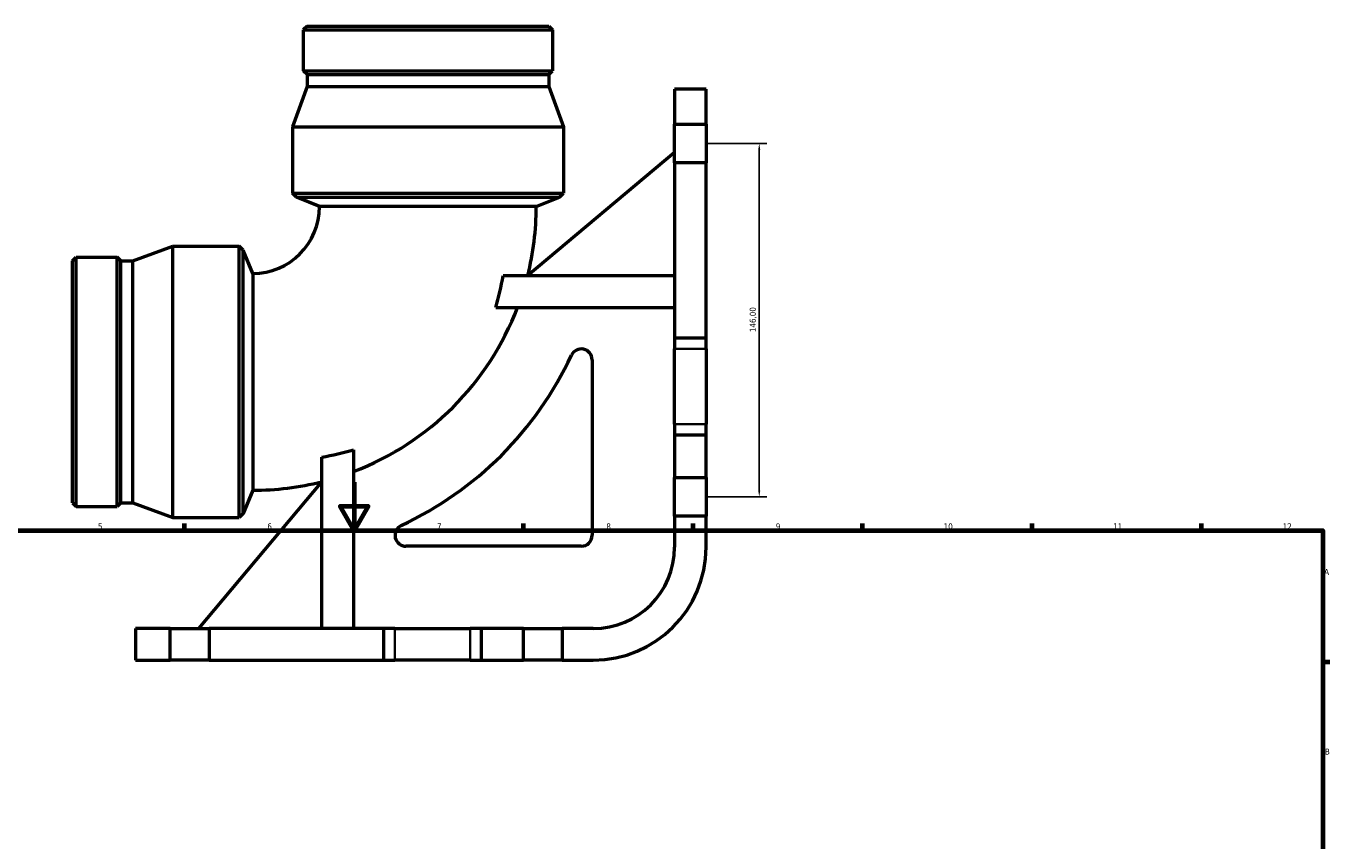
# Model space of a CAD drawing. Header units: millimetres. Extents: x -101 to 956, y -275 to 1167.
# Tile 7 of 8: x 285 to 824, y 446 to 782. Entities that reach past the tile are written whole.
import ezdxf

# ---------------------------------------------------------------- set-up
doc = ezdxf.new("R2010")
doc.units = ezdxf.units.MM
for name, color, linetype, lineweight in [('Border (ISO)', 7, 'Continuous', 70), ('Dimension (ISO)', 7, 'Continuous', 25), ('Visible (ISO)', 7, 'Continuous', 50), ('Visible Narrow (ISO)', 7, 'Continuous', 35)]:
    doc.layers.add(name, color=color, linetype=linetype, lineweight=lineweight)
doc.styles.add('Note Text (ISO)', font='tahoma.ttf')
doc.dimstyles.new('Default (ISO)', dxfattribs={"dimtxt": 2.5, "dimasz": 2.5, "dimexe": 3.175, "dimexo": 0, "dimgap": 0.762, "dimtad": 1, "dimrnd": 1e-08, "dimzin": 0, "dimtxsty": 'Note Text (ISO)', "dimcen": 0.09, "dimdle": 10, "dimclrd": 256, "dimclre": 256, "dimclrt": 256, "dimazin": 0, "dimtfac": 1.40208, "dimtmove": 0, "dimatfit": 3, "dimfxl": 1, "dimtolj": 1, "dimtzin": 0, "dimlwd": -1, "dimlwe": -1, "dimarcsym": 0})

# ---------------------------------------------------------------- blocks, each defined once
blk = doc.blocks.new('Borders Default Border')
at = {"layer": 'Border (ISO)'}
for p, q in [((350.42, 574), (350.42, 576.9)), ((490.58, 574), (490.58, 576.9)), ((560.67, 574), (560.67, 576.9)), ((630.75, 574), (630.75, 576.9)), ((700.83, 574), (700.83, 576.9)), ((770.92, 574), (770.92, 576.9)), ((821, 519.75), (823.9, 519.75))]:
    blk.add_line(p, q, dxfattribs=at)
at = {"layer": 'Border (ISO)', "flags": 128}
for points in [[(420.5, 594), (420.5, 574), (414.73, 584), (426.27, 584), (420.5, 574)], [(20, 20), (20, 574), (821, 574), (821, 20), (20, 20)]]:
    blk.add_lwpolyline(points, dxfattribs=at)
at = {"layer": 'Border (ISO)', "color": 232, "true_color": 0xca0064, "char_height": 2.5, "attachment_point": 7, "style": 'Note Text (ISO)'}
for s, insert in [('5', (314.64, 574.35)), ('6', (384.66, 574.35)), ('7', (454.77, 574.4)), ('8', (524.81, 574.34)), ('9', (594.88, 574.35)), ('10', (664.29, 574.35)), ('11', (734.37, 574.4)), ('12', (804.46, 574.4)), ('A', (821.59, 555.62)), ('B', (821.89, 481.38))]:
    blk.add_mtext(s, dxfattribs=dict(at, insert=insert))
blk = doc.blocks.new('*D7')
at = {"layer": 'Defpoints', "color": 0, "transparency": 16777216}
for p in [(566.03, 733.88), (566.03, 587.88), (588.03, 587.88)]:
    blk.add_point(p, dxfattribs=at)
at = {"layer": 'Dimension (ISO)', "transparency": 16777216}
for p, q in [((566.03, 733.88), (591.21, 733.88)), ((588.03, 731.38), (588.03, 590.38)), ((566.03, 587.88), (591.21, 587.88))]:
    blk.add_line(p, q, dxfattribs=at)
for points in [[(587.61, 731.38), (588.45, 731.38), (588.03, 733.88)], [(587.61, 590.38), (588.45, 590.38), (588.03, 587.88)]]:
    blk.add_solid(points, dxfattribs=at)
at = {"layer": 'Dimension (ISO)', "color": 232, "true_color": 0xca0064, "transparency": 16777216, "insert": (584.1, 655.93), "char_height": 2.5, "attachment_point": 1, "rotation": 90, "style": 'Note Text (ISO)'}
blk.add_mtext('\\A1;146,00', dxfattribs=at)

msp = doc.modelspace()

# ---------------------------------------------------------------- linework, layer by layer
at = {"layer": 'Visible (ISO)'}
for p, q in [((401.0568, 782.3823), (399.5112, 780.8367)), ((401.0568, 782.3823), (501.0056, 782.3823)), ((501.0056, 782.3823), (502.5512, 780.8367)), ((399.5112, 780.8367), (502.5512, 780.8367)), ((399.5112, 780.8367), (399.5112, 763.9179)), ((502.5512, 780.8367), (502.5512, 763.9179)), ((399.5112, 763.9179), (502.5512, 763.9179)), ((401.0568, 762.3723), (399.5112, 763.9179)), ((401.0568, 762.3723), (501.0056, 762.3723)), ((401.0568, 762.3723), (401.0568, 757.3698)), ((501.0056, 762.3723), (502.5512, 763.9179)), ((501.0056, 762.3723), (501.0056, 757.3698)), ((401.0568, 757.3698), (395.0312, 740.8146)), ((401.0568, 757.3698), (501.0056, 757.3698)), ((501.0056, 757.3698), (507.0312, 740.8146)), ((566.0312, 756.2823), (552.9812, 756.2823)), ((552.9812, 756.2823), (552.9812, 741.8823)), ((566.0312, 741.8823), (566.0312, 756.2823)), ((395.0312, 740.8146), (507.0312, 740.8146)), ((395.0312, 740.8146), (395.0312, 713.3823)), ((507.0312, 740.8146), (507.0312, 713.3823)), ((552.9812, 725.8823), (552.9812, 741.8823)), ((552.9812, 741.8823), (566.0312, 741.8823)), ((566.0312, 741.8823), (566.0312, 725.8823)), ((552.9812, 730.1823), (492.1967, 679.178)), ((566.0312, 725.8823), (552.9812, 725.8823)), ((552.9812, 725.8823), (552.9812, 653.5671)), ((566.0312, 653.5671), (566.0312, 725.8823)), ((395.0312, 713.3823), (507.0312, 713.3823)), ((396.6714, 711.7421), (395.0312, 713.3823)), ((396.6714, 711.7421), (505.391, 711.7421)), ((406.2312, 707.7823), (396.6714, 711.7421)), ((495.8312, 707.7823), (505.391, 711.7421)), ((505.391, 711.7421), (507.0312, 713.3823)), ((495.8312, 707.7823), (406.2312, 707.7823)), ((329.0437, 685.3567), (345.5989, 691.3823)), ((345.5989, 579.3823), (345.5989, 691.3823)), ((345.5989, 691.3823), (373.0312, 691.3823)), ((373.0312, 579.3823), (373.0312, 691.3823)), ((374.6714, 689.7421), (373.0312, 691.3823)), ((304.0312, 685.3567), (305.5768, 686.9023)), ((304.0312, 585.4079), (304.0312, 685.3567)), ((305.5768, 583.8623), (305.5768, 686.9023)), ((305.5768, 686.9023), (322.4956, 686.9023)), ((322.4956, 583.8623), (322.4956, 686.9023)), ((324.0412, 685.3567), (322.4956, 686.9023)), ((324.0412, 585.4079), (324.0412, 685.3567)), ((324.0412, 685.3567), (329.0437, 685.3567)), ((329.0437, 585.4079), (329.0437, 685.3567)), ((374.6714, 581.0225), (374.6714, 689.7421)), ((378.6312, 680.1823), (374.6714, 689.7421)), ((378.6312, 680.1823), (378.6312, 590.5823)), ((552.9812, 679.178), (482.1795, 679.178)), ((479.0709, 666.128), (552.9812, 666.128)), ((552.9812, 653.5671), (552.9812, 649.0671)), ((552.9812, 653.5671), (566.0312, 653.5671)), ((566.0312, 649.0671), (566.0312, 653.5671)), ((552.9812, 617.8718), (552.9812, 649.0671)), ((566.0312, 649.0671), (566.0312, 617.8718)), ((518.9413, 644.4764), (518.9413, 571.9722)), ((552.9812, 617.8718), (552.9812, 613.3718)), ((566.0312, 613.3718), (566.0312, 617.8718)), ((566.0312, 613.3718), (552.9812, 613.3718)), ((552.9812, 613.3718), (552.9812, 595.8823)), ((566.0312, 595.8823), (566.0312, 613.3718)), ((407.2355, 533.4323), (407.2355, 604.234)), ((420.2855, 607.3427), (420.2855, 533.4323)), ((407.2355, 594.2169), (356.2312, 533.4323)), ((552.9812, 595.8823), (566.0312, 595.8823)), ((552.9812, 579.8823), (552.9812, 595.8823)), ((566.0312, 595.8823), (566.0312, 579.8823)), ((378.6312, 590.5823), (374.6714, 581.0225)), ((304.0312, 585.4079), (305.5768, 583.8623)), ((305.5768, 583.8623), (322.4956, 583.8623)), ((324.0412, 585.4079), (322.4956, 583.8623)), ((324.0412, 585.4079), (329.0437, 585.4079)), ((329.0437, 585.4079), (345.5989, 579.3823)), ((345.5989, 579.3823), (373.0312, 579.3823)), ((374.6714, 581.0225), (373.0312, 579.3823)), ((566.0312, 579.8823), (552.9812, 579.8823)), ((552.9812, 579.8823), (552.9812, 567.0323)), ((566.0312, 567.0323), (566.0312, 579.8823)), ((514.4413, 567.4722), (441.9371, 567.4722)), ((344.5312, 533.4323), (330.1312, 533.4323)), ((330.1312, 533.4323), (330.1312, 520.3823)), ((344.5312, 533.4323), (360.5312, 533.4323)), ((344.5312, 520.3823), (344.5312, 533.4323)), ((432.8464, 533.4323), (360.5312, 533.4323)), ((360.5312, 533.4323), (360.5312, 520.3823)), ((437.3464, 533.4323), (432.8464, 533.4323)), ((432.8464, 520.3823), (432.8464, 533.4323)), ((437.3464, 533.4323), (468.5417, 533.4323)), ((473.0417, 533.4323), (468.5417, 533.4323)), ((490.5312, 533.4323), (473.0417, 533.4323)), ((473.0417, 533.4323), (473.0417, 520.3823)), ((490.5312, 520.3823), (490.5312, 533.4323)), ((490.5312, 533.4323), (506.5312, 533.4323)), ((519.3812, 533.4323), (506.5312, 533.4323)), ((506.5312, 533.4323), (506.5312, 520.3823)), ((330.1312, 520.3823), (344.5312, 520.3823)), ((360.5312, 520.3823), (344.5312, 520.3823)), ((360.5312, 520.3823), (432.8464, 520.3823)), ((432.8464, 520.3823), (437.3464, 520.3823)), ((468.5417, 520.3823), (437.3464, 520.3823)), ((468.5417, 520.3823), (473.0417, 520.3823)), ((473.0417, 520.3823), (490.5312, 520.3823)), ((506.5312, 520.3823), (490.5312, 520.3823)), ((506.5312, 520.3823), (519.3812, 520.3823))]:
    msp.add_line(p, q, dxfattribs=at)
for centre, radius, start, end in [((378.6312, 707.7823), 27.6, 270, 0), ((378.6312, 707.7823), 117.2, 345.921884, 0), ((378.6312, 707.7823), 117.1124, 290.834993, 339.165007), ((514.4413, 644.4764), 4.5, 0, 155.008114), ((378.6312, 707.7823), 145.34, 294.991886, 335.008114), ((378.6312, 707.7823), 117.2, 270, 284.078116), ((441.9371, 571.9722), 4.5, 114.991886, 270), ((514.4413, 571.9722), 4.5, 270, 0), ((519.3812, 567.0323), 33.6, 270, 0), ((519.3812, 567.0323), 46.65, 270, 0)]:
    msp.add_arc(centre, radius, start, end, dxfattribs=at)
for points in [[(479.0709, 666.128), (480.2941, 670.3549), (481.3389, 674.7388), (482.1795, 679.178)], [(407.2355, 604.234), (411.6747, 605.0746), (416.0587, 606.1195), (420.2855, 607.3427)]]:
    msp.add_open_spline(points, degree=3, dxfattribs=at)
at = {"layer": 'Visible Narrow (ISO)'}
for p, q in [((553.6337, 649.0671), (565.3787, 649.0671)), ((565.3787, 617.8718), (553.6337, 617.8718)), ((437.3464, 521.0348), (437.3464, 532.7798)), ((468.5417, 532.7798), (468.5417, 521.0348))]:
    msp.add_line(p, q, dxfattribs=at)

# ---------------------------------------------------------------- block references
msp.add_blockref('Borders Default Border', (0, 0))

# ---------------------------------------------------------------- dimensions: what is measured, and where the dimension line sits
at = {"layer": 'Dimension (ISO)'}
dim = msp.add_linear_dim(base=(588.0312, 587.8823), p1=(566.0312, 733.8823), p2=(566.0312, 587.8823), angle=90, dimstyle='Default (ISO)', override={"dimdec": 2, "dimtp": 0, "dimtm": 0, "dimtdec": 2, "dimtofl": 0, "dimatfit": 1}, dxfattribs=at)
dim.commit()
dim.dimension.update_dxf_attribs({"geometry": '*D7', "text_midpoint": (588.0312, 660.8823), "dimtype": 160})

doc.saveas('drawing.dxf')
